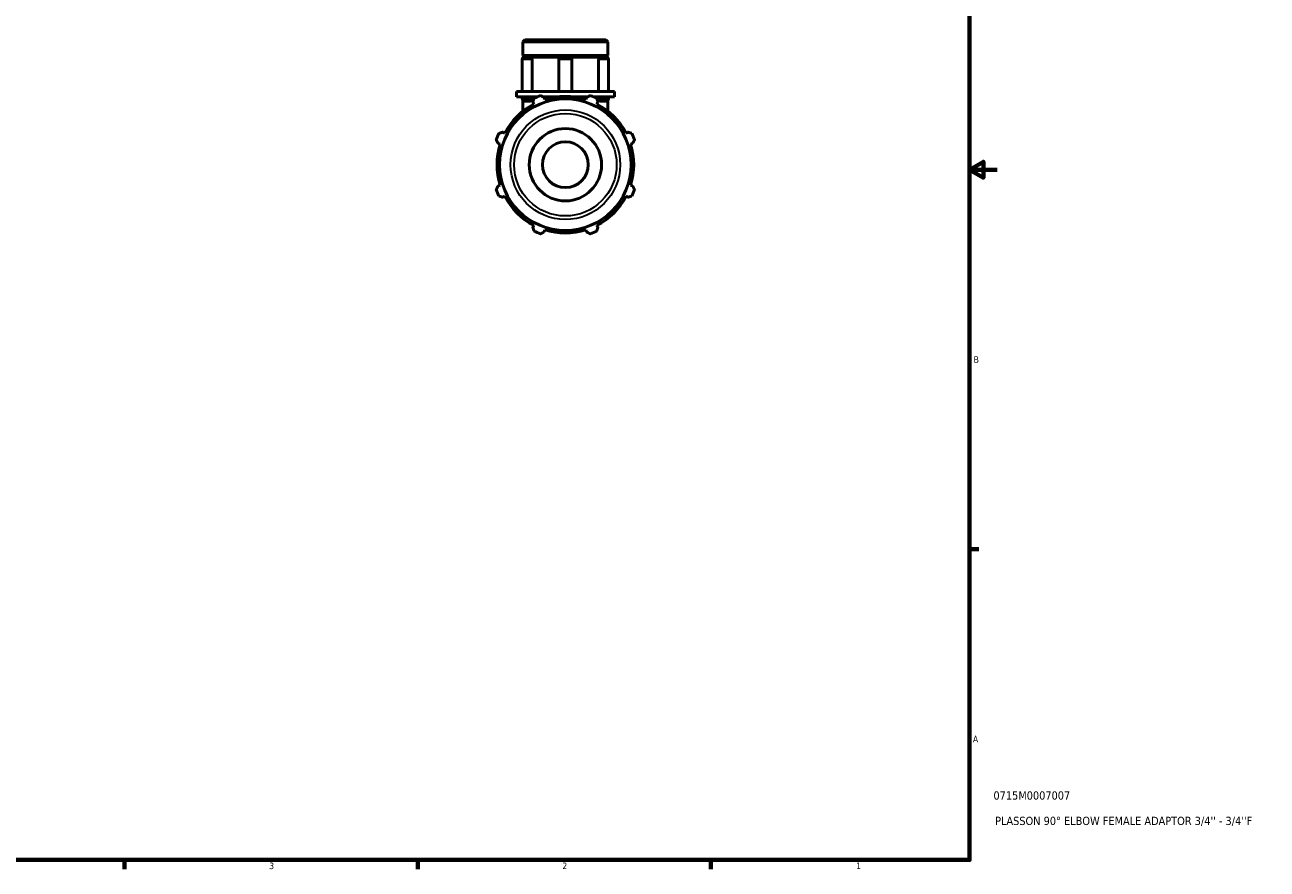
# Model space of a CAD drawing. Header units: inches. Extents: x 0.1 to 37.8, y -3.8 to 22.5.
# Tile 3 of 4: x 19.8 to 37.8, y 0.9 to 13.1. Entities that reach past the tile are written whole.
import ezdxf

# ---------------------------------------------------------------- set-up
doc = ezdxf.new("R2010")
doc.units = ezdxf.units.IN
doc.header["$MEASUREMENT"] = 0
for name, color, linetype, lineweight in [('Border (ANSI)', 7, 'Continuous', 70), ('Title (ANSI)', 7, 'Continuous', 50), ('Visible (ANSI)', 7, 'Continuous', 50), ('Visible Narrow (ANSI)', 7, 'Continuous', 35)]:
    doc.layers.add(name, color=color, linetype=linetype, lineweight=lineweight)
doc.styles.add('Note Text (ANSI)', font='tahoma.ttf')
doc.styles.add('Text Style29', font='tahoma.ttf')

# ---------------------------------------------------------------- blocks, each defined once
blk = doc.blocks.new('Borders Default Border')
at = {"layer": 'Border (ANSI)'}
for p, q in [((33.5, 5.5), (33.634, 5.5)), ((21.25, 1), (21.25, 0.866)), ((25.5, 1), (25.5, 0.866)), ((29.75, 1), (29.75, 0.866))]:
    blk.add_line(p, q, dxfattribs=at)
at = {"layer": 'Border (ANSI)', "flags": 128}
for points in [[(0.5, 1), (0.5, 21), (33.5, 21), (33.5, 1), (0.5, 1)], [(33.9, 11), (33.5, 11), (33.7, 11.115), (33.7, 10.885), (33.5, 11)]]:
    blk.add_lwpolyline(points, dxfattribs=at)
at = {"layer": 'Border (ANSI)', "color": 5, "true_color": 0x0000ff, "char_height": 0.0945, "attachment_point": 7, "style": 'Note Text (ANSI)'}
for s, insert in [('B', (33.558, 8.203)), ('A', (33.547, 2.703)), ('3', (23.346, 0.864)), ('2', (27.596, 0.866)), ('1', (31.854, 0.866))]:
    blk.add_mtext(s, dxfattribs=dict(at, insert=insert))
blk = doc.blocks.new('Title Blocks ANSI - Large')
at = {"layer": 'Title (ANSI)', "color": 5, "true_color": 0x0000ff, "style": 'Text Style29'}
for tag, p in [('PART_NUMBER_001', (0.345, 0.873)), ('DESCRIPTION_001', (0.369, 0.505))]:
    blk.add_attdef(tag, p, '', height=0.12, dxfattribs=at)

msp = doc.modelspace()

# ---------------------------------------------------------------- linework, layer by layer
at = {"layer": 'Visible (ANSI)'}
for p, q in [((27.051, 12.883), (27.023, 12.855)), ((27.023, 12.653), (27.023, 12.855)), ((28.257, 12.855), (27.023, 12.855)), ((27.051, 12.883), (28.228, 12.883)), ((28.228, 12.883), (28.257, 12.855)), ((28.257, 12.653), (28.257, 12.855)), ((28.257, 12.653), (27.023, 12.653)), ((27.042, 12.633), (27.023, 12.653)), ((27.023, 12.633), (27.05, 12.633)), ((27.023, 12.621), (27.023, 12.633)), ((27.05, 12.633), (27.135, 12.633)), ((27.135, 12.633), (27.584, 12.633)), ((27.584, 12.633), (27.695, 12.633)), ((27.695, 12.633), (28.144, 12.633)), ((28.144, 12.633), (28.23, 12.633)), ((28.23, 12.633), (28.257, 12.633)), ((28.237, 12.633), (28.257, 12.653)), ((28.257, 12.621), (28.257, 12.633)), ((27.013, 12.596), (27.013, 12.133)), ((27.157, 12.596), (27.157, 12.133)), ((27.547, 12.596), (27.547, 12.133)), ((27.732, 12.596), (27.732, 12.133)), ((28.122, 12.133), (28.122, 12.596)), ((28.267, 12.596), (28.267, 12.133)), ((27.025, 12.133), (26.93, 12.133)), ((26.93, 12.058), (26.93, 12.133)), ((27.64, 12.133), (27.025, 12.133)), ((28.254, 12.133), (27.64, 12.133)), ((28.35, 12.133), (28.254, 12.133)), ((28.35, 12.058), (28.35, 12.133)), ((27.025, 12.058), (26.93, 12.058)), ((27.013, 12.058), (27.013, 12.033)), ((27.023, 12.007), (27.023, 11.848)), ((27.235, 12.058), (27.025, 12.058)), ((27.135, 11.996), (27.05, 11.996)), ((27.157, 12.058), (27.157, 12.033)), ((27.168, 11.98), (27.182, 11.952)), ((27.536, 12.058), (27.313, 12.058)), ((27.342, 12.018), (27.332, 12.048)), ((27.967, 12.058), (27.744, 12.058)), ((27.947, 12.048), (27.938, 12.018)), ((28.254, 12.058), (28.045, 12.058)), ((28.097, 11.952), (28.112, 11.98)), ((28.122, 12.033), (28.122, 12.058)), ((28.23, 11.996), (28.144, 11.996)), ((28.35, 12.058), (28.254, 12.058)), ((28.257, 12.007), (28.257, 11.848)), ((28.267, 12.058), (28.267, 12.033)), ((26.761, 11.53), (26.733, 11.545)), ((28.547, 11.545), (28.518, 11.53)), ((26.665, 11.381), (26.695, 11.371)), ((28.584, 11.371), (28.615, 11.381)), ((26.695, 10.775), (26.665, 10.766)), ((28.615, 10.766), (28.584, 10.775)), ((26.733, 10.601), (26.761, 10.616)), ((28.518, 10.616), (28.547, 10.601)), ((27.182, 10.195), (27.168, 10.166)), ((27.332, 10.098), (27.342, 10.128)), ((27.938, 10.128), (27.947, 10.098)), ((28.112, 10.166), (28.097, 10.195))]:
    msp.add_line(p, q, dxfattribs=at)
for radius in [0.953, 0.524, 0.332]:
    msp.add_circle((27.64, 11.073), radius, dxfattribs=at)
for centre, radius, start, end in [((27.05, 12.596), 0.037, 90, 180), ((27.584, 12.596), 0.037, 90, 180), ((27.695, 12.596), 0.037, 0, 90), ((28.23, 12.596), 0.037, 0, 90), ((27.64, 11.073), 1.065, 109.792, 115.208), ((27.64, 11.073), 1.065, 64.792, 70.208), ((27.64, 11.073), 0.99, 117.5, 152.5), ((27.05, 12.033), 0.037, 180, 270), ((27.64, 11.073), 0.99, 72.5, 107.5), ((27.64, 11.073), 0.99, 27.5, 62.5), ((28.23, 12.033), 0.037, 270, 0), ((27.64, 11.073), 1.065, 154.792, 160.208), ((27.64, 11.073), 1.065, 19.792, 25.208), ((27.64, 11.073), 0.99, 162.5, 197.5), ((27.64, 11.073), 0.99, 342.5, 17.5), ((27.64, 11.073), 1.065, 199.792, 205.208), ((27.64, 11.073), 1.065, 334.792, 340.208), ((27.64, 11.073), 0.99, 207.5, 242.5), ((27.64, 11.073), 0.99, 297.5, 332.5), ((27.64, 11.073), 1.065, 244.792, 250.208), ((27.64, 11.073), 0.99, 252.5, 287.5), ((27.64, 11.073), 1.065, 289.792, 295.208)]:
    msp.add_arc(centre, radius, start, end, dxfattribs=at)
for points, knots in [([(27.135, 12.633), (27.138, 12.633), (27.14, 12.632), (27.146, 12.629), (27.148, 12.626), (27.152, 12.62), (27.154, 12.616), (27.157, 12.607), (27.157, 12.602), (27.157, 12.597), (27.157, 12.597), (27.157, 12.596)], [0.2965054, 0.2965054, 0.2965054, 0.2965054, 0.3305984, 0.3305984, 0.3674018, 0.3674018, 0.4041917, 0.4041917, 0.4408941, 0.4408941, 0.4448413, 0.4448413, 0.4448413, 0.4448413]), ([(28.122, 12.596), (28.122, 12.601), (28.123, 12.605), (28.125, 12.614), (28.126, 12.618), (28.131, 12.625), (28.133, 12.628), (28.138, 12.632), (28.141, 12.633), (28.144, 12.633), (28.144, 12.633), (28.144, 12.633)], [0.148335, 0.148335, 0.148335, 0.148335, 0.1836918, 0.1836918, 0.2203965, 0.2203965, 0.2571889, 0.2571889, 0.2939906, 0.2939906, 0.2966695, 0.2966695, 0.2966695, 0.2966695]), ([(27.157, 12.033), (27.157, 12.028), (27.157, 12.023), (27.155, 12.015), (27.153, 12.01), (27.149, 12.004), (27.147, 12.001), (27.141, 11.997), (27.139, 11.996), (27.136, 11.996), (27.135, 11.996), (27.135, 11.996)], [0.148335, 0.148335, 0.148335, 0.148335, 0.1836918, 0.1836918, 0.2203965, 0.2203965, 0.2571889, 0.2571889, 0.2939906, 0.2939906, 0.2966695, 0.2966695, 0.2966695, 0.2966695]), ([(28.144, 11.996), (28.142, 11.996), (28.139, 11.996), (28.134, 12), (28.132, 12.002), (28.127, 12.009), (28.125, 12.013), (28.123, 12.022), (28.122, 12.026), (28.122, 12.032), (28.122, 12.032), (28.122, 12.033)], [0.2965054, 0.2965054, 0.2965054, 0.2965054, 0.3305984, 0.3305984, 0.3674018, 0.3674018, 0.4041917, 0.4041917, 0.4408941, 0.4408941, 0.4448413, 0.4448413, 0.4448413, 0.4448413])]:
    msp.add_open_spline(points, degree=3, knots=knots, dxfattribs=at)
for points, weights in [([(27.279, 12.075), (27.306, 12.061), (27.332, 12.048)], [1, 1.00115822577, 1.00149957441]), ([(27.947, 12.048), (27.973, 12.061), (28, 12.075)], [1.00149957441, 1.00115822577, 1]), ([(27.168, 11.98), (27.177, 12.008), (27.186, 12.037)], [1.00149957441, 1.00115822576, 1]), ([(28.093, 12.037), (28.103, 12.008), (28.112, 11.98)], [1, 1.00115822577, 1.00149957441]), ([(26.676, 11.527), (26.705, 11.536), (26.733, 11.545)], [1, 1.00115822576, 1.00149957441]), ([(28.547, 11.545), (28.574, 11.536), (28.603, 11.527)], [1.00149957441, 1.00115822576, 1]), ([(26.665, 11.381), (26.651, 11.407), (26.638, 11.434)], [1.00149957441, 1.00115822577, 1]), ([(28.642, 11.434), (28.628, 11.407), (28.615, 11.381)], [1, 1.00115822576, 1.00149957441]), ([(26.638, 10.712), (26.651, 10.74), (26.665, 10.766)], [1, 1.00115822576, 1.00149957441]), ([(28.615, 10.766), (28.628, 10.74), (28.642, 10.712)], [1.00149957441, 1.00115822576, 1]), ([(26.733, 10.601), (26.705, 10.61), (26.676, 10.619)], [1.00149957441, 1.00115822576, 1]), ([(28.603, 10.619), (28.574, 10.61), (28.547, 10.601)], [1, 1.00115822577, 1.00149957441]), ([(27.186, 10.109), (27.177, 10.138), (27.168, 10.166)], [1, 1.00115822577, 1.00149957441]), ([(27.332, 10.098), (27.306, 10.085), (27.279, 10.071)], [1.00149957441, 1.00115822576, 1]), ([(28, 10.071), (27.973, 10.085), (27.947, 10.098)], [1, 1.00115822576, 1.00149957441]), ([(28.112, 10.166), (28.103, 10.138), (28.093, 10.109)], [1.00149957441, 1.00115822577, 1])]:
    msp.add_rational_spline(points, weights, degree=2, dxfattribs=at)
at = {"layer": 'Visible Narrow (ANSI)'}
for p, q in [((27.149, 12.596), (27.013, 12.596)), ((27.731, 12.596), (27.548, 12.596)), ((28.266, 12.596), (28.131, 12.596)), ((27.013, 12.033), (27.149, 12.033)), ((28.131, 12.033), (28.266, 12.033))]:
    msp.add_line(p, q, dxfattribs=at)
for radius in [0.794, 0.743]:
    msp.add_circle((27.64, 11.073), radius, dxfattribs=at)

# ---------------------------------------------------------------- block references
msp.add_blockref('Borders Default Border', (0, 0))
msp.add_blockref('Title Blocks ANSI - Large', (33.5, 1)).add_auto_attribs({'PART_NUMBER_001': '0715M0007007', 'DESCRIPTION_001': "PLASSON 90° ELBOW FEMALE ADAPTOR 3/4'' - 3/4''F"})

doc.saveas('drawing.dxf')
